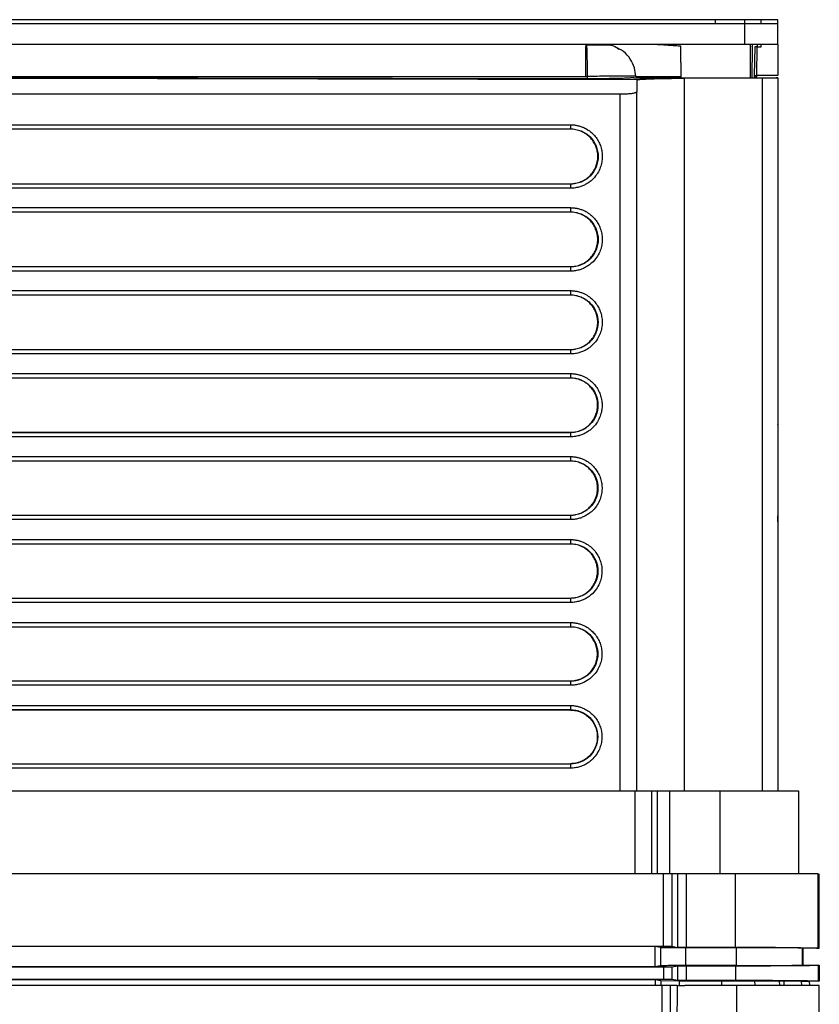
# Model space of a CAD drawing. Header units: millimetres. Extents: x 190.2 to 209.7, y 188.8 to 211.3.
# Tile 6 of 6: x 200.1 to 209.7, y 199.4 to 211.3. Entities that reach past the tile are written whole.
import ezdxf

# ---------------------------------------------------------------- set-up
doc = ezdxf.new("R2010")
doc.units = ezdxf.units.MM

msp = doc.modelspace()

# ---------------------------------------------------------------- linework, layer by layer
at = {"color": 7, "linetype": 'Continuous', "lineweight": 25}
for p, q in [((208.5, 211.31), (191.5, 211.31)), ((208.85, 211.26), (208.85, 211.31)), ((209.05, 211.31), (208.85, 211.31)), ((209.25, 211.26), (209.25, 211.31)), ((208.85, 211.26), (191.15, 211.26)), ((208.85, 211.01), (208.85, 211.26)), ((209.25, 211.01), (209.25, 211.26)), ((208.85, 211.01), (191.15, 211.01)), ((207.23, 210.998), (207.15, 211.01)), ((208.916, 211.01), (208.916, 210.61)), ((208.971, 210.981), (208.965, 210.639)), ((208.995, 210.639), (209.001, 210.981)), ((209.001, 210.981), (209.049, 210.981)), ((209.049, 210.981), (209.05, 211.01)), ((209.25, 211.01), (209.25, 210.639)), ((193.05, 210.624), (206.936, 210.624)), ((198.004, 210.61), (207.563, 210.588)), ((206.951, 210.597), (199.912, 210.61)), ((206.936, 210.624), (206.95, 210.624)), ((206.95, 210.624), (206.951, 210.597)), ((207.515, 210.61), (209.25, 210.61)), ((207.55, 210.624), (207.538, 210.627)), ((207.55, 210.61), (207.55, 210.624)), ((207.55, 210.624), (208.085, 210.624)), ((207.55, 210.569), (207.55, 210.441)), ((208.085, 210.61), (208.085, 210.624)), ((208.119, 210.603), (208.119, 202.01)), ((209.06, 210.603), (208.119, 210.603)), ((208.978, 210.61), (208.983, 210.617)), ((209.25, 210.639), (208.995, 210.639)), ((209.06, 210.603), (209.06, 202.01)), ((209.25, 210.61), (209.25, 210.61)), ((209.25, 210.61), (209.25, 202.01)), ((207.55, 202.01), (207.55, 210.441)), ((207.35, 210.41), (192.65, 210.41)), ((207.35, 202.01), (207.35, 210.41)), ((193.25, 210.044), (206.75, 210.044)), ((193.25, 209.994), (206.75, 209.994)), ((206.75, 209.99), (193.25, 209.99)), ((206.75, 209.99), (206.75, 209.994)), ((193.25, 209.331), (206.75, 209.331)), ((206.75, 209.327), (193.25, 209.327)), ((206.75, 209.277), (193.25, 209.277)), ((206.75, 209.327), (206.75, 209.331)), ((193.25, 209.043), (206.75, 209.043)), ((193.25, 208.993), (206.75, 208.993)), ((206.75, 208.989), (193.25, 208.989)), ((206.75, 208.989), (206.75, 208.993)), ((193.25, 208.332), (206.75, 208.332)), ((206.75, 208.328), (193.25, 208.328)), ((206.75, 208.328), (206.75, 208.332)), ((206.75, 208.278), (193.25, 208.278)), ((193.25, 208.042), (206.75, 208.042)), ((193.25, 207.992), (206.75, 207.992)), ((206.75, 207.988), (193.25, 207.988)), ((206.75, 207.988), (206.75, 207.992)), ((193.25, 207.333), (206.75, 207.333)), ((206.75, 207.328), (193.25, 207.328)), ((206.75, 207.279), (193.25, 207.279)), ((206.75, 207.328), (206.75, 207.333)), ((193.25, 207.041), (206.75, 207.041)), ((193.25, 206.992), (206.75, 206.992)), ((206.75, 206.987), (206.75, 206.992)), ((206.75, 206.987), (193.25, 206.987)), ((209.251, 206.426), (209.25, 206.431)), ((209.251, 206.426), (209.251, 205.328)), ((193.25, 206.334), (206.75, 206.334)), ((206.75, 206.329), (193.25, 206.329)), ((206.75, 206.279), (193.25, 206.279)), ((206.75, 206.329), (206.75, 206.334)), ((193.25, 206.041), (206.75, 206.041)), ((193.25, 205.991), (206.75, 205.991)), ((206.75, 205.986), (193.25, 205.986)), ((206.75, 205.986), (206.75, 205.991)), ((193.25, 205.334), (206.75, 205.334)), ((206.75, 205.33), (193.25, 205.33)), ((206.75, 205.33), (206.75, 205.334)), ((209.251, 205.254), (209.251, 205.328)), ((206.75, 205.28), (193.25, 205.28)), ((209.251, 205.254), (209.25, 205.249)), ((193.25, 205.04), (206.75, 205.04)), ((193.25, 204.99), (206.75, 204.99)), ((206.75, 204.986), (193.25, 204.986)), ((206.75, 204.986), (206.75, 204.99)), ((193.25, 204.335), (206.75, 204.335)), ((206.75, 204.331), (193.25, 204.331)), ((206.75, 204.281), (193.25, 204.281)), ((206.75, 204.331), (206.75, 204.335)), ((193.25, 204.039), (206.75, 204.039)), ((193.25, 203.989), (206.75, 203.989)), ((206.75, 203.985), (193.25, 203.985)), ((206.75, 203.985), (206.75, 203.989)), ((193.25, 203.336), (206.75, 203.336)), ((206.75, 203.331), (193.25, 203.331)), ((206.75, 203.331), (206.75, 203.336)), ((206.75, 203.282), (193.25, 203.282)), ((193.25, 203.038), (206.75, 203.038)), ((193.25, 202.989), (206.75, 202.989)), ((206.75, 202.984), (193.25, 202.984)), ((206.75, 202.984), (206.75, 202.989)), ((193.25, 202.337), (206.75, 202.337)), ((206.75, 202.332), (193.25, 202.332)), ((206.75, 202.282), (193.25, 202.282)), ((206.75, 202.332), (206.75, 202.337)), ((192.474, 202.01), (207.526, 202.01)), ((207.526, 202.01), (207.526, 201.01)), ((207.726, 202.01), (207.726, 201.01)), ((207.726, 202.01), (207.793, 202.01)), ((207.793, 202.01), (207.793, 201.01)), ((207.942, 202.01), (207.942, 201.01)), ((207.942, 202.01), (208.55, 202.01)), ((208.55, 202.01), (208.55, 201.01)), ((209.5, 202.01), (209.5, 201.01)), ((207.871, 201.01), (192.129, 201.01)), ((207.871, 200.135), (207.871, 201.01)), ((207.971, 201.01), (207.971, 200.134)), ((208.045, 201.01), (207.971, 201.01)), ((208.045, 200.121), (208.045, 201.01)), ((208.145, 201.01), (208.145, 200.121)), ((208.738, 201.01), (208.145, 201.01)), ((208.738, 200.121), (208.738, 201.01)), ((209.737, 200.112), (209.737, 201.01)), ((209.75, 200.112), (209.75, 201.01)), ((192.129, 200.135), (207.871, 200.135)), ((207.766, 200.133), (192.234, 200.133)), ((207.835, 200.121), (207.766, 200.133)), ((207.766, 200.133), (207.766, 199.887)), ((207.835, 200.121), (207.835, 199.899)), ((207.971, 200.134), (208.045, 200.121)), ((208.748, 200.119), (208.135, 200.119)), ((208.135, 200.119), (208.135, 199.901)), ((208.145, 200.121), (208.738, 200.121)), ((208.748, 200.119), (208.748, 199.901)), ((209.55, 200.11), (209.548, 200.112)), ((209.548, 199.908), (209.548, 200.112)), ((209.75, 200.112), (209.55, 200.11)), ((209.55, 200.11), (209.55, 199.91)), ((209.737, 200.112), (209.75, 200.11)), ((192.129, 199.886), (207.871, 199.886)), ((207.766, 199.887), (192.234, 199.887)), ((207.835, 199.899), (207.766, 199.887)), ((207.871, 199.886), (207.871, 199.735)), ((207.971, 199.886), (208.045, 199.899)), ((207.971, 199.886), (207.971, 199.734)), ((208.045, 199.721), (208.045, 199.899)), ((208.748, 199.901), (208.135, 199.901)), ((208.145, 199.9), (208.738, 199.9)), ((208.145, 199.9), (208.145, 199.721)), ((208.738, 199.9), (208.738, 199.721)), ((209.55, 199.91), (209.548, 199.908)), ((209.55, 199.91), (209.75, 199.908)), ((209.737, 199.908), (209.75, 199.91)), ((209.737, 199.908), (209.737, 199.712)), ((209.75, 199.908), (209.75, 199.712)), ((207.871, 199.735), (192.129, 199.735)), ((207.856, 199.66), (192.144, 199.66)), ((198.909, 199.734), (207.769, 199.734)), ((207.769, 199.734), (207.771, 199.66)), ((207.769, 199.733), (207.838, 199.721)), ((207.838, 199.721), (208.06, 199.719)), ((207.838, 199.721), (207.84, 199.66)), ((207.852, 191.287), (207.856, 199.66)), ((207.952, 191.287), (207.956, 199.66)), ((208.029, 199.66), (207.956, 199.66)), ((208.045, 199.721), (207.971, 199.734)), ((208.034, 199.66), (208.029, 199.66)), ((208.034, 199.66), (208.031, 191.208)), ((208.034, 199.66), (208.129, 199.66)), ((208.06, 199.719), (208.569, 199.719)), ((208.06, 199.719), (208.061, 199.66)), ((208.75, 199.66), (208.129, 199.66)), ((208.738, 199.721), (208.145, 199.721)), ((208.569, 199.719), (208.97, 199.719)), ((208.569, 199.719), (208.569, 199.66)), ((208.75, 199.66), (208.75, 190.61)), ((208.97, 199.719), (209.266, 199.718)), ((208.97, 199.719), (208.971, 199.66)), ((209.266, 199.718), (209.322, 199.718)), ((209.266, 199.718), (209.268, 199.66)), ((209.322, 199.718), (209.322, 199.66)), ((209.322, 199.717), (209.533, 199.715)), ((209.533, 199.715), (209.628, 199.713)), ((209.533, 199.715), (209.534, 199.66)), ((209.628, 199.713), (209.63, 199.66)), ((209.75, 199.712), (209.629, 199.711)), ((209.75, 199.71), (209.737, 199.712)), ((209.75, 190.31), (209.75, 199.66))]:
    msp.add_line(p, q, dxfattribs=at)
at = {"color": 8, "linetype": 'Continuous', "lineweight": 25}
for p, q in [((209.05, 211.26), (209.05, 211.31)), ((208.941, 210.981), (208.935, 210.61))]:
    msp.add_line(p, q, dxfattribs=at)
at = {"color": 7, "linetype": 'Continuous', "lineweight": 25}
for points, knots in [([(208.5, 211.26), (208.5, 211.274), (208.5, 211.303), (208.5, 211.308), (208.5, 211.31)], [0, 0, 0, 0, 0.472188, 1, 1, 1, 1]), ([(208.85, 211.31), (208.85, 211.31), (208.845, 211.31), (208.828, 211.31), (208.815, 211.31), (208.783, 211.31), (208.763, 211.31), (208.721, 211.31), (208.698, 211.31), (208.652, 211.31), (208.629, 211.31), (208.587, 211.31), (208.567, 211.31), (208.535, 211.31), (208.522, 211.31), (208.505, 211.31), (208.5, 211.31), (208.5, 211.31)], [0, 0, 0, 0, 0.125, 0.125, 0.25, 0.25, 0.375, 0.375, 0.5, 0.5, 0.625, 0.625, 0.75, 0.75, 0.875, 0.875, 1, 1, 1, 1]), ([(209.25, 211.31), (209.25, 211.31), (209.245, 211.31), (209.225, 211.31), (209.21, 211.31), (209.173, 211.31), (209.151, 211.31), (209.102, 211.31), (209.076, 211.31), (209.05, 211.31)], [0, 0, 0, 0, 0.25, 0.25, 0.5, 0.5, 0.75, 0.75, 1, 1, 1, 1]), ([(209.25, 211.26), (209.25, 211.26), (209.24, 211.26), (209.2, 211.26), (209.17, 211.26), (209.096, 211.26), (209.051, 211.26), (208.955, 211.26), (208.902, 211.26), (208.85, 211.26)], [0, 0, 0, 0, 0.25, 0.25, 0.5, 0.5, 0.75, 0.75, 1, 1, 1, 1]), ([(206.936, 210.624), (206.936, 210.631), (206.936, 210.645), (206.936, 210.665), (206.936, 210.685), (206.936, 210.705), (206.936, 210.725), (206.936, 210.745), (206.936, 210.764), (206.936, 210.782), (206.936, 210.801), (206.936, 210.818), (206.936, 210.836), (206.936, 210.852), (206.936, 210.868), (206.936, 210.883), (206.936, 210.899), (206.936, 210.921), (206.936, 210.944), (206.936, 210.965), (206.936, 210.981), (206.937, 210.994), (206.938, 211.002), (206.939, 211.008), (206.94, 211.01), (206.94, 211.01), (206.94, 211.01)], [0, 0, 0, 0, 0.033398, 0.066788, 0.100169, 0.133541, 0.166904, 0.200258, 0.233603, 0.26694, 0.300267, 0.333586, 0.366896, 0.400197, 0.433489, 0.466773, 0.500047, 0.540021, 0.62501, 0.687468, 0.74999, 0.800911, 0.875285, 0.924082, 0.965654, 1, 1, 1, 1]), ([(207.202, 211.004), (207.19, 211.004), (207.164, 211.004), (207.1, 211.004), (207.023, 211.004), (206.967, 211.004), (206.939, 211.004)], [0, 0, 0, 0, 0.250602, 0.501065, 0.751, 1, 1, 1, 1]), ([(206.94, 211.01), (206.941, 211.01), (206.941, 211.01), (206.941, 211.009), (206.942, 211.008), (206.942, 211.005), (206.942, 211.001), (206.943, 210.996), (206.943, 210.989), (206.944, 210.98), (206.945, 210.969), (206.945, 210.956), (206.946, 210.94), (206.946, 210.92), (206.947, 210.898), (206.948, 210.872), (206.948, 210.844), (206.949, 210.812), (206.949, 210.778), (206.949, 210.741), (206.95, 210.703), (206.95, 210.664), (206.95, 210.637), (206.95, 210.624)], [0, 0, 0, 0, 0.022549, 0.047527, 0.075015, 0.105091, 0.137832, 0.173307, 0.211572, 0.25267, 0.296618, 0.343409, 0.392999, 0.445302, 0.500187, 0.557472, 0.616922, 0.678248, 0.741114, 0.80514, 0.869917, 0.935014, 1, 1, 1, 1]), ([(207.331, 210.95), (207.319, 210.962), (207.296, 210.986), (207.245, 210.998), (207.221, 211.004)], [0, 0, 0, 0, 0.52599, 1, 1, 1, 1]), ([(207.538, 210.621), (207.534, 210.658), (207.526, 210.734), (207.473, 210.84), (207.393, 210.931), (207.322, 210.966), (207.286, 210.984)], [0, 0, 0, 0, 0.234022, 0.485521, 0.74474, 1, 1, 1, 1]), ([(208.079, 210.99), (208.058, 210.992), (208.018, 210.994), (207.957, 210.998), (207.896, 211.003), (207.835, 211.007), (207.774, 211.01), (207.734, 211.01), (207.713, 211.01)], [0, 0, 0, 0, 0.166142, 0.332566, 0.500146, 0.668769, 0.835356, 1, 1, 1, 1]), ([(208.085, 210.624), (208.085, 210.631), (208.085, 210.644), (208.084, 210.664), (208.084, 210.684), (208.084, 210.704), (208.083, 210.725), (208.083, 210.756), (208.082, 210.8), (208.081, 210.849), (208.08, 210.896), (208.08, 210.933), (208.079, 210.961), (208.079, 210.979), (208.079, 210.987), (208.079, 210.99)], [0, 0, 0, 0, 0.040494, 0.081563, 0.123172, 0.165279, 0.207842, 0.250814, 0.368717, 0.500419, 0.605109, 0.750085, 0.851191, 0.934389, 1, 1, 1, 1]), ([(209.25, 211.01), (209.25, 211.01), (209.25, 211.01), (209.248, 211.01), (209.246, 211.01), (209.243, 211.01), (209.239, 211.01), (209.234, 211.01), (209.229, 211.01), (209.22, 211.01), (209.206, 211.01), (209.185, 211.01), (209.161, 211.01), (209.133, 211.01), (209.103, 211.01), (209.07, 211.01), (209.034, 211.01), (208.998, 211.01), (208.962, 211.01), (208.925, 211.01), (208.888, 211.01), (208.863, 211.01), (208.85, 211.01)], [0, 0, 0, 0, 0.030232, 0.060266, 0.090167, 0.120003, 0.149841, 0.17975, 0.209797, 0.240047, 0.304317, 0.368671, 0.434309, 0.500032, 0.56567, 0.631393, 0.695664, 0.760018, 0.820268, 0.879988, 0.939719, 1, 1, 1, 1]), ([(209.001, 210.981), (208.993, 210.981), (208.985, 210.981), (208.974, 210.981), (208.971, 210.981), (208.971, 210.981)], [0, 0, 0, 0, 0.5, 0.5, 1, 1, 1, 1]), ([(207.515, 210.61), (207.512, 210.61), (207.506, 210.609), (207.496, 210.609), (207.485, 210.608), (207.473, 210.607), (207.46, 210.606), (207.446, 210.605), (207.418, 210.604), (207.371, 210.602), (207.298, 210.6), (207.217, 210.599), (207.144, 210.598), (207.085, 210.598), (207.04, 210.597), (206.996, 210.597), (206.966, 210.597), (206.951, 210.597)], [0, 0, 0, 0, 0.0350566, 0.0699511, 0.1047473, 0.1395097, 0.1743031, 0.2091921, 0.2442405, 0.3721645, 0.5001274, 0.6280013, 0.7559515, 0.8171104, 0.8779402, 0.9387879, 1, 1, 1, 1]), ([(207.563, 210.588), (207.561, 210.586), (207.558, 210.584), (207.554, 210.58), (207.552, 210.576), (207.55, 210.572), (207.55, 210.57), (207.55, 210.569)], [0, 0, 0, 0, 0.200293, 0.400108, 0.599776, 0.799629, 1, 1, 1, 1]), ([(207.563, 210.588), (207.564, 210.588), (207.568, 210.588), (207.574, 210.589), (207.581, 210.59), (207.589, 210.591), (207.598, 210.591), (207.608, 210.592), (207.619, 210.593), (207.643, 210.594), (207.686, 210.596), (207.758, 210.599), (207.84, 210.601), (207.915, 210.602), (207.977, 210.603), (208.024, 210.603), (208.071, 210.603), (208.103, 210.603), (208.119, 210.603)], [0, 0, 0, 0, 0.030577, 0.06101, 0.091347, 0.121636, 0.151927, 0.182268, 0.212709, 0.243296, 0.371675, 0.500107, 0.62846, 0.756869, 0.817836, 0.87842, 0.939011, 1, 1, 1, 1]), ([(208.965, 210.639), (208.965, 210.639), (208.968, 210.639), (208.98, 210.639), (208.987, 210.639), (208.995, 210.639)], [0, 0, 0, 0, 0.5, 0.5, 1, 1, 1, 1]), ([(208.965, 210.639), (208.965, 210.634), (208.965, 210.625), (208.965, 210.616), (208.965, 210.612), (208.965, 210.611)], [0, 0, 0, 0, 0.452208, 0.894891, 1, 1, 1, 1]), ([(208.967, 210.639), (208.967, 210.636), (208.967, 210.63), (208.967, 210.621), (208.967, 210.614), (208.967, 210.611), (208.967, 210.61)], [0, 0, 0, 0, 0.300297, 0.601136, 0.902482, 1, 1, 1, 1]), ([(208.973, 210.625), (208.972, 210.622), (208.97, 210.617), (208.968, 210.612), (208.968, 210.61)], [0, 0, 0, 0, 0.648731, 1, 1, 1, 1]), ([(208.983, 210.61), (208.983, 210.61), (208.985, 210.611), (208.989, 210.612), (208.992, 210.612), (208.994, 210.612)], [0, 0, 0, 0, 0.0505389, 0.5391213, 1, 1, 1, 1]), ([(208.994, 210.61), (208.994, 210.61), (208.994, 210.613), (208.995, 210.624), (208.995, 210.631), (208.995, 210.639)], [0, 0, 0, 0, 0.5, 0.5, 1, 1, 1, 1]), ([(209.25, 210.61), (209.25, 210.61), (209.25, 210.609), (209.248, 210.609), (209.246, 210.608), (209.242, 210.608), (209.239, 210.607), (209.234, 210.607), (209.229, 210.607), (209.224, 210.606), (209.218, 210.606), (209.213, 210.606), (209.207, 210.606), (209.201, 210.605), (209.191, 210.605), (209.176, 210.604), (209.155, 210.604), (209.132, 210.604), (209.109, 210.603), (209.085, 210.603), (209.069, 210.603), (209.06, 210.603)], [0, 0, 0, 0, 0.048324, 0.095007, 0.140049, 0.183451, 0.225212, 0.265332, 0.303811, 0.340649, 0.375846, 0.409402, 0.441317, 0.471591, 0.500224, 0.587064, 0.672485, 0.756488, 0.839074, 0.920244, 1, 1, 1, 1]), ([(207.55, 210.441), (207.55, 210.44), (207.55, 210.439), (207.548, 210.437), (207.546, 210.435), (207.544, 210.433), (207.542, 210.432), (207.539, 210.431), (207.532, 210.428), (207.518, 210.424), (207.495, 210.419), (207.471, 210.416), (207.449, 210.414), (207.425, 210.412), (207.4, 210.411), (207.375, 210.41), (207.358, 210.41), (207.35, 210.41)], [0, 0, 0, 0, 0.044266, 0.085273, 0.123022, 0.157512, 0.188743, 0.216714, 0.241426, 0.37849, 0.501805, 0.588875, 0.674296, 0.758092, 0.840289, 0.920916, 1, 1, 1, 1]), ([(206.75, 210.044), (206.756, 210.044), (206.769, 210.043), (206.788, 210.042), (206.806, 210.04), (206.825, 210.036), (206.851, 210.03), (206.883, 210.02), (206.929, 210.001), (206.979, 209.97), (207.028, 209.927), (207.069, 209.876), (207.099, 209.821), (207.121, 209.762), (207.133, 209.7), (207.134, 209.638), (207.125, 209.574), (207.103, 209.507), (207.066, 209.438), (207.018, 209.384), (206.97, 209.345), (206.929, 209.321), (206.885, 209.301), (206.845, 209.289), (206.809, 209.281), (206.78, 209.278), (206.76, 209.277), (206.75, 209.277)], [0, 0, 0, 0, 0.01564, 0.031268, 0.046924, 0.062649, 0.078479, 0.112805, 0.146902, 0.202968, 0.258431, 0.310208, 0.362537, 0.414892, 0.466946, 0.518652, 0.57076, 0.627783, 0.692209, 0.765894, 0.805718, 0.845706, 0.885478, 0.925511, 0.950469, 0.975246, 1, 1, 1, 1]), ([(206.75, 210.044), (206.75, 210.038), (206.75, 210.032), (206.75, 210.02), (206.75, 210.015), (206.75, 210.005), (206.75, 210.001), (206.75, 209.996), (206.75, 209.994), (206.75, 209.994)], [0, 0, 0, 0, 0.25, 0.25, 0.5, 0.5, 0.75, 0.75, 1, 1, 1, 1]), ([(206.75, 209.994), (206.793, 209.994), (206.837, 209.985), (206.918, 209.951), (206.955, 209.927), (207.047, 209.835), (207.083, 209.747), (207.084, 209.574), (207.047, 209.486), (206.955, 209.394), (206.918, 209.369), (206.837, 209.336), (206.793, 209.327), (206.75, 209.327)], [0, 0, 0, 0, 0.125, 0.125, 0.25, 0.25, 0.5, 0.5, 0.75, 0.75, 0.875, 0.875, 1, 1, 1, 1]), ([(206.75, 209.331), (206.755, 209.331), (206.766, 209.331), (206.782, 209.333), (206.798, 209.335), (206.819, 209.339), (206.846, 209.345), (206.886, 209.36), (206.934, 209.385), (206.984, 209.426), (207.025, 209.476), (207.055, 209.534), (207.075, 209.596), (207.081, 209.66), (207.075, 209.725), (207.056, 209.787), (207.025, 209.844), (206.985, 209.894), (206.943, 209.929), (206.906, 209.951), (206.876, 209.964), (206.846, 209.975), (206.814, 209.983), (206.782, 209.989), (206.761, 209.989), (206.75, 209.99)], [0, 0, 0, 0, 0.0154821, 0.0310438, 0.0467247, 0.0625635, 0.0937838, 0.1250423, 0.1880205, 0.2499502, 0.3120898, 0.3748784, 0.4376223, 0.4997901, 0.5617, 0.6247294, 0.6871275, 0.749601, 0.8120534, 0.843292, 0.8745648, 0.9058929, 0.9372123, 0.9687372, 1, 1, 1, 1]), ([(206.75, 209.327), (206.75, 209.326), (206.75, 209.325), (206.75, 209.32), (206.75, 209.316), (206.75, 209.306), (206.75, 209.3), (206.75, 209.289), (206.75, 209.283), (206.75, 209.277)], [0, 0, 0, 0, 0.25, 0.25, 0.5, 0.5, 0.75, 0.75, 1, 1, 1, 1]), ([(206.75, 209.043), (206.756, 209.043), (206.769, 209.043), (206.787, 209.041), (206.806, 209.039), (206.825, 209.036), (206.85, 209.03), (206.883, 209.02), (206.929, 209), (206.979, 208.97), (207.028, 208.926), (207.068, 208.876), (207.099, 208.821), (207.12, 208.762), (207.132, 208.7), (207.134, 208.637), (207.124, 208.573), (207.103, 208.507), (207.065, 208.438), (207.017, 208.384), (206.969, 208.346), (206.928, 208.321), (206.884, 208.301), (206.844, 208.289), (206.809, 208.282), (206.78, 208.278), (206.76, 208.278), (206.75, 208.278)], [0, 0, 0, 0, 0.015637, 0.031263, 0.046917, 0.062638, 0.078466, 0.112795, 0.146896, 0.202989, 0.258479, 0.310302, 0.362677, 0.415077, 0.467174, 0.518936, 0.571104, 0.628218, 0.692769, 0.766633, 0.806464, 0.846454, 0.886089, 0.925975, 0.950776, 0.9754, 1, 1, 1, 1]), ([(206.75, 209.043), (206.75, 209.037), (206.75, 209.031), (206.75, 209.02), (206.75, 209.014), (206.75, 209.004), (206.75, 209), (206.75, 208.995), (206.75, 208.994), (206.75, 208.993)], [0, 0, 0, 0, 0.25, 0.25, 0.5, 0.5, 0.75, 0.75, 1, 1, 1, 1]), ([(206.75, 208.993), (206.793, 208.993), (206.837, 208.984), (206.918, 208.951), (206.955, 208.926), (207.047, 208.834), (207.083, 208.747), (207.083, 208.574), (207.047, 208.487), (206.955, 208.394), (206.918, 208.37), (206.837, 208.337), (206.793, 208.328), (206.75, 208.328)], [0, 0, 0, 0, 0.125, 0.125, 0.25, 0.25, 0.5, 0.5, 0.75, 0.75, 0.875, 0.875, 1, 1, 1, 1]), ([(206.75, 208.332), (206.755, 208.332), (206.766, 208.332), (206.782, 208.334), (206.798, 208.336), (206.819, 208.339), (206.845, 208.346), (206.886, 208.361), (206.934, 208.386), (206.984, 208.427), (207.025, 208.477), (207.055, 208.534), (207.074, 208.596), (207.08, 208.66), (207.074, 208.724), (207.055, 208.786), (207.025, 208.844), (206.984, 208.894), (206.942, 208.928), (206.905, 208.95), (206.876, 208.964), (206.846, 208.975), (206.814, 208.983), (206.782, 208.988), (206.761, 208.988), (206.75, 208.989)], [0, 0, 0, 0, 0.0154821, 0.0310438, 0.0467247, 0.0625634, 0.0937837, 0.1250422, 0.1880205, 0.24995, 0.3120895, 0.3748782, 0.4376221, 0.49979, 0.5617, 0.6247294, 0.6871274, 0.749601, 0.8120534, 0.843292, 0.8745649, 0.9058928, 0.9372124, 0.9687372, 1, 1, 1, 1]), ([(206.75, 208.328), (206.75, 208.327), (206.75, 208.326), (206.75, 208.32), (206.75, 208.316), (206.75, 208.307), (206.75, 208.301), (206.75, 208.289), (206.75, 208.283), (206.75, 208.278)], [0, 0, 0, 0, 0.25, 0.25, 0.5, 0.5, 0.75, 0.75, 1, 1, 1, 1]), ([(206.75, 208.042), (206.756, 208.042), (206.769, 208.042), (206.787, 208.04), (206.806, 208.038), (206.825, 208.035), (206.85, 208.029), (206.882, 208.019), (206.928, 207.999), (206.978, 207.969), (207.027, 207.925), (207.067, 207.875), (207.098, 207.82), (207.12, 207.761), (207.131, 207.7), (207.133, 207.637), (207.123, 207.573), (207.102, 207.507), (207.064, 207.438), (207.016, 207.384), (206.968, 207.346), (206.927, 207.321), (206.883, 207.302), (206.843, 207.29), (206.808, 207.283), (206.779, 207.279), (206.76, 207.279), (206.75, 207.279)], [0, 0, 0, 0, 0.015635, 0.031258, 0.046908, 0.062627, 0.078451, 0.112782, 0.146886, 0.203005, 0.258521, 0.310391, 0.362812, 0.415257, 0.467399, 0.519218, 0.571447, 0.628655, 0.693337, 0.767385, 0.807225, 0.847216, 0.88671, 0.926446, 0.951088, 0.975556, 1, 1, 1, 1]), ([(206.75, 208.042), (206.75, 208.037), (206.75, 208.03), (206.75, 208.019), (206.75, 208.013), (206.75, 208.004), (206.75, 208), (206.75, 207.994), (206.75, 207.993), (206.75, 207.992)], [0, 0, 0, 0, 0.25, 0.25, 0.5, 0.5, 0.75, 0.75, 1, 1, 1, 1]), ([(206.75, 207.992), (206.793, 207.992), (206.837, 207.983), (206.917, 207.95), (206.954, 207.926), (207.046, 207.834), (207.082, 207.747), (207.082, 207.574), (207.046, 207.487), (206.954, 207.395), (206.917, 207.371), (206.837, 207.337), (206.793, 207.328), (206.75, 207.328)], [0, 0, 0, 0, 0.125, 0.125, 0.25, 0.25, 0.5, 0.5, 0.75, 0.75, 0.875, 0.875, 1, 1, 1, 1]), ([(206.75, 207.333), (206.755, 207.333), (206.766, 207.333), (206.782, 207.334), (206.798, 207.336), (206.819, 207.34), (206.845, 207.347), (206.886, 207.361), (206.933, 207.386), (206.983, 207.427), (207.024, 207.477), (207.054, 207.534), (207.073, 207.596), (207.08, 207.66), (207.073, 207.724), (207.054, 207.786), (207.024, 207.843), (206.983, 207.893), (206.942, 207.927), (206.905, 207.949), (206.876, 207.963), (206.845, 207.974), (206.814, 207.982), (206.782, 207.987), (206.761, 207.988), (206.75, 207.988)], [0, 0, 0, 0, 0.015482, 0.031044, 0.046725, 0.062563, 0.093784, 0.125042, 0.188021, 0.24995, 0.312089, 0.374878, 0.437622, 0.49979, 0.5617, 0.624729, 0.687127, 0.749601, 0.812053, 0.843292, 0.874565, 0.905893, 0.937212, 0.968737, 1, 1, 1, 1]), ([(206.75, 207.328), (206.75, 207.328), (206.75, 207.326), (206.75, 207.321), (206.75, 207.317), (206.75, 207.308), (206.75, 207.302), (206.75, 207.29), (206.75, 207.284), (206.75, 207.279)], [0, 0, 0, 0, 0.25, 0.25, 0.5, 0.5, 0.75, 0.75, 1, 1, 1, 1]), ([(206.75, 207.041), (206.756, 207.041), (206.769, 207.041), (206.787, 207.04), (206.806, 207.037), (206.824, 207.034), (206.85, 207.028), (206.882, 207.018), (206.928, 206.999), (206.978, 206.968), (207.027, 206.925), (207.067, 206.875), (207.097, 206.82), (207.119, 206.761), (207.131, 206.699), (207.132, 206.637), (207.123, 206.573), (207.101, 206.507), (207.063, 206.438), (207.015, 206.384), (206.966, 206.346), (206.926, 206.321), (206.882, 206.302), (206.843, 206.29), (206.808, 206.284), (206.779, 206.28), (206.76, 206.28), (206.75, 206.279)], [0, 0, 0, 0, 0.015632, 0.031252, 0.046899, 0.062614, 0.078435, 0.112767, 0.146872, 0.203014, 0.258555, 0.310474, 0.362941, 0.415433, 0.467622, 0.519497, 0.571788, 0.629093, 0.693913, 0.768153, 0.808001, 0.847992, 0.887342, 0.926925, 0.951405, 0.975714, 1, 1, 1, 1]), ([(206.75, 207.041), (206.75, 207.036), (206.75, 207.03), (206.75, 207.018), (206.75, 207.012), (206.75, 207.003), (206.75, 206.999), (206.75, 206.994), (206.75, 206.992), (206.75, 206.992)], [0, 0, 0, 0, 0.25, 0.25, 0.5, 0.5, 0.75, 0.75, 1, 1, 1, 1]), ([(206.75, 206.992), (206.793, 206.992), (206.837, 206.983), (206.917, 206.949), (206.954, 206.925), (207.045, 206.834), (207.081, 206.747), (207.081, 206.574), (207.045, 206.487), (206.954, 206.396), (206.917, 206.371), (206.837, 206.338), (206.793, 206.329), (206.75, 206.329)], [0, 0, 0, 0, 0.125, 0.125, 0.25, 0.25, 0.5, 0.5, 0.75, 0.75, 0.875, 0.875, 1, 1, 1, 1]), ([(206.75, 206.334), (206.755, 206.334), (206.766, 206.334), (206.782, 206.335), (206.798, 206.337), (206.819, 206.341), (206.845, 206.347), (206.885, 206.362), (206.933, 206.387), (206.983, 206.428), (207.023, 206.477), (207.053, 206.535), (207.072, 206.596), (207.079, 206.66), (207.073, 206.724), (207.054, 206.786), (207.023, 206.843), (206.983, 206.893), (206.941, 206.927), (206.904, 206.949), (206.875, 206.962), (206.845, 206.973), (206.814, 206.981), (206.782, 206.986), (206.761, 206.987), (206.75, 206.987)], [0, 0, 0, 0, 0.015482, 0.031044, 0.046725, 0.062563, 0.093784, 0.125042, 0.188021, 0.24995, 0.312089, 0.374878, 0.437622, 0.49979, 0.5617, 0.624729, 0.687127, 0.749601, 0.812053, 0.843292, 0.874565, 0.905893, 0.937213, 0.968737, 1, 1, 1, 1]), ([(206.75, 206.329), (206.75, 206.329), (206.75, 206.327), (206.75, 206.322), (206.75, 206.318), (206.75, 206.308), (206.75, 206.303), (206.75, 206.291), (206.75, 206.285), (206.75, 206.279)], [0, 0, 0, 0, 0.25, 0.25, 0.5, 0.5, 0.75, 0.75, 1, 1, 1, 1]), ([(206.75, 206.041), (206.756, 206.041), (206.769, 206.04), (206.787, 206.039), (206.806, 206.037), (206.824, 206.033), (206.85, 206.027), (206.882, 206.017), (206.927, 205.998), (206.977, 205.968), (207.026, 205.924), (207.066, 205.874), (207.097, 205.82), (207.118, 205.761), (207.13, 205.699), (207.131, 205.637), (207.122, 205.573), (207.1, 205.506), (207.062, 205.437), (207.014, 205.384), (206.965, 205.346), (206.924, 205.322), (206.881, 205.303), (206.842, 205.291), (206.807, 205.284), (206.779, 205.281), (206.76, 205.28), (206.75, 205.28)], [0, 0, 0, 0, 0.015628, 0.031245, 0.046889, 0.0626, 0.078417, 0.112749, 0.146854, 0.203017, 0.258582, 0.31055, 0.363065, 0.415606, 0.467841, 0.519775, 0.572128, 0.629532, 0.694498, 0.768939, 0.808793, 0.848785, 0.887987, 0.927413, 0.951728, 0.975875, 1, 1, 1, 1]), ([(206.75, 206.041), (206.75, 206.035), (206.75, 206.029), (206.75, 206.017), (206.75, 206.012), (206.75, 206.002), (206.75, 205.998), (206.75, 205.993), (206.75, 205.991), (206.75, 205.991)], [0, 0, 0, 0, 0.25, 0.25, 0.5, 0.5, 0.75, 0.75, 1, 1, 1, 1]), ([(206.75, 205.991), (206.793, 205.991), (206.836, 205.982), (206.916, 205.949), (206.953, 205.924), (207.045, 205.833), (207.08, 205.747), (207.08, 205.574), (207.045, 205.488), (206.953, 205.396), (206.916, 205.372), (206.836, 205.339), (206.793, 205.33), (206.75, 205.33)], [0, 0, 0, 0, 0.125, 0.125, 0.25, 0.25, 0.5, 0.5, 0.75, 0.75, 0.875, 0.875, 1, 1, 1, 1]), ([(206.75, 205.334), (206.755, 205.334), (206.766, 205.335), (206.782, 205.336), (206.798, 205.338), (206.819, 205.342), (206.845, 205.348), (206.885, 205.363), (206.932, 205.388), (206.982, 205.428), (207.023, 205.478), (207.053, 205.535), (207.072, 205.596), (207.078, 205.66), (207.072, 205.724), (207.053, 205.785), (207.023, 205.842), (206.982, 205.892), (206.941, 205.926), (206.904, 205.948), (206.875, 205.962), (206.845, 205.973), (206.814, 205.98), (206.782, 205.985), (206.761, 205.986), (206.75, 205.986)], [0, 0, 0, 0, 0.015482, 0.031044, 0.046725, 0.062563, 0.093784, 0.125042, 0.188021, 0.249949, 0.312089, 0.374878, 0.437622, 0.49979, 0.5617, 0.624729, 0.687127, 0.749601, 0.812053, 0.843292, 0.874565, 0.905893, 0.937213, 0.968737, 1, 1, 1, 1]), ([(206.75, 205.33), (206.75, 205.329), (206.75, 205.328), (206.75, 205.323), (206.75, 205.319), (206.75, 205.309), (206.75, 205.303), (206.75, 205.292), (206.75, 205.286), (206.75, 205.28)], [0, 0, 0, 0, 0.25, 0.25, 0.5, 0.5, 0.75, 0.75, 1, 1, 1, 1]), ([(206.75, 205.04), (206.756, 205.04), (206.769, 205.04), (206.787, 205.038), (206.806, 205.036), (206.824, 205.033), (206.85, 205.027), (206.882, 205.017), (206.927, 204.997), (206.977, 204.967), (207.026, 204.924), (207.066, 204.874), (207.096, 204.819), (207.118, 204.76), (207.129, 204.699), (207.13, 204.636), (207.121, 204.572), (207.099, 204.506), (207.061, 204.437), (207.013, 204.384), (206.964, 204.346), (206.923, 204.322), (206.88, 204.303), (206.841, 204.292), (206.807, 204.285), (206.779, 204.282), (206.76, 204.281), (206.75, 204.281)], [0, 0, 0, 0, 0.015625, 0.031238, 0.046878, 0.062585, 0.078397, 0.112728, 0.146831, 0.203014, 0.258599, 0.310619, 0.363183, 0.415774, 0.468058, 0.52005, 0.572466, 0.629974, 0.695093, 0.769743, 0.809604, 0.849596, 0.888646, 0.92791, 0.952057, 0.97604, 1, 1, 1, 1]), ([(206.75, 205.04), (206.75, 205.034), (206.75, 205.028), (206.75, 205.017), (206.75, 205.011), (206.75, 205.001), (206.75, 204.997), (206.75, 204.992), (206.75, 204.991), (206.75, 204.99)], [0, 0, 0, 0, 0.25, 0.25, 0.5, 0.5, 0.75, 0.75, 1, 1, 1, 1]), ([(206.75, 204.99), (206.793, 204.99), (206.836, 204.981), (206.916, 204.948), (206.953, 204.924), (207.044, 204.833), (207.08, 204.746), (207.08, 204.575), (207.044, 204.488), (206.953, 204.397), (206.916, 204.373), (206.836, 204.34), (206.793, 204.331), (206.75, 204.331)], [0, 0, 0, 0, 0.125, 0.125, 0.25, 0.25, 0.5, 0.5, 0.75, 0.75, 0.875, 0.875, 1, 1, 1, 1]), ([(206.75, 204.335), (206.755, 204.335), (206.766, 204.335), (206.782, 204.337), (206.798, 204.339), (206.819, 204.342), (206.844, 204.349), (206.885, 204.363), (206.932, 204.388), (206.981, 204.429), (207.022, 204.478), (207.052, 204.535), (207.071, 204.596), (207.077, 204.66), (207.071, 204.724), (207.052, 204.785), (207.022, 204.842), (206.982, 204.892), (206.94, 204.925), (206.904, 204.947), (206.875, 204.961), (206.845, 204.972), (206.814, 204.98), (206.782, 204.985), (206.761, 204.985), (206.75, 204.986)], [0, 0, 0, 0, 0.015482, 0.0310436, 0.0467245, 0.0625632, 0.0937834, 0.1250418, 0.1880207, 0.2499493, 0.3120886, 0.3748777, 0.4376216, 0.4997897, 0.5617001, 0.6247292, 0.6871271, 0.7496011, 0.8120532, 0.8432918, 0.8745652, 0.9058925, 0.9372127, 0.9687373, 1, 1, 1, 1]), ([(206.75, 204.331), (206.75, 204.33), (206.75, 204.329), (206.75, 204.323), (206.75, 204.319), (206.75, 204.31), (206.75, 204.304), (206.75, 204.293), (206.75, 204.287), (206.75, 204.281)], [0, 0, 0, 0, 0.25, 0.25, 0.5, 0.5, 0.75, 0.75, 1, 1, 1, 1]), ([(206.75, 204.039), (206.756, 204.039), (206.769, 204.039), (206.787, 204.037), (206.806, 204.035), (206.824, 204.032), (206.849, 204.026), (206.881, 204.016), (206.927, 203.997), (206.976, 203.966), (207.025, 203.923), (207.065, 203.873), (207.095, 203.819), (207.117, 203.76), (207.128, 203.698), (207.13, 203.636), (207.12, 203.572), (207.098, 203.506), (207.06, 203.437), (207.012, 203.383), (206.963, 203.346), (206.922, 203.322), (206.879, 203.304), (206.84, 203.292), (206.806, 203.286), (206.778, 203.282), (206.759, 203.282), (206.75, 203.282)], [0, 0, 0, 0, 0.015621, 0.03123, 0.046866, 0.062569, 0.078376, 0.112703, 0.146803, 0.203004, 0.258608, 0.31068, 0.363295, 0.415936, 0.46827, 0.520324, 0.572804, 0.630419, 0.695699, 0.770567, 0.810436, 0.850426, 0.88932, 0.928418, 0.952394, 0.976208, 1, 1, 1, 1]), ([(206.75, 204.039), (206.75, 204.033), (206.75, 204.027), (206.75, 204.016), (206.75, 204.01), (206.75, 204.001), (206.75, 203.997), (206.75, 203.991), (206.75, 203.99), (206.75, 203.989)], [0, 0, 0, 0, 0.25, 0.25, 0.5, 0.5, 0.75, 0.75, 1, 1, 1, 1]), ([(206.75, 203.989), (206.793, 203.989), (206.836, 203.98), (206.916, 203.947), (206.952, 203.923), (207.013, 203.863), (207.037, 203.826), (207.07, 203.746), (207.079, 203.703), (207.079, 203.618), (207.07, 203.575), (207.037, 203.495), (207.013, 203.458), (206.952, 203.397), (206.916, 203.373), (206.836, 203.34), (206.793, 203.331), (206.75, 203.331)], [0, 0, 0, 0, 0.125, 0.125, 0.25, 0.25, 0.375, 0.375, 0.5, 0.5, 0.625, 0.625, 0.75, 0.75, 0.875, 0.875, 1, 1, 1, 1]), ([(206.75, 203.336), (206.755, 203.336), (206.766, 203.336), (206.782, 203.337), (206.797, 203.339), (206.818, 203.343), (206.844, 203.35), (206.884, 203.364), (206.932, 203.389), (206.981, 203.429), (207.021, 203.479), (207.051, 203.535), (207.07, 203.597), (207.077, 203.66), (207.07, 203.724), (207.051, 203.785), (207.022, 203.841), (206.981, 203.891), (206.94, 203.925), (206.903, 203.947), (206.875, 203.96), (206.845, 203.971), (206.814, 203.979), (206.782, 203.984), (206.761, 203.985), (206.75, 203.985)], [0, 0, 0, 0, 0.015482, 0.031044, 0.046724, 0.062563, 0.093783, 0.125042, 0.188021, 0.249949, 0.312088, 0.374878, 0.437622, 0.49979, 0.5617, 0.624729, 0.687127, 0.749601, 0.812053, 0.843292, 0.874565, 0.905892, 0.937213, 0.968737, 1, 1, 1, 1]), ([(206.75, 203.331), (206.75, 203.331), (206.75, 203.329), (206.75, 203.324), (206.75, 203.32), (206.75, 203.311), (206.75, 203.305), (206.75, 203.293), (206.75, 203.287), (206.75, 203.282)], [0, 0, 0, 0, 0.25, 0.25, 0.5, 0.5, 0.75, 0.75, 1, 1, 1, 1]), ([(206.75, 203.038), (206.756, 203.038), (206.769, 203.038), (206.787, 203.037), (206.806, 203.034), (206.824, 203.031), (206.849, 203.025), (206.881, 203.015), (206.926, 202.996), (206.975, 202.966), (207.024, 202.923), (207.064, 202.874), (207.094, 202.82), (207.116, 202.761), (207.128, 202.7), (207.129, 202.638), (207.12, 202.574), (207.098, 202.509), (207.061, 202.44), (207.013, 202.386), (206.965, 202.348), (206.924, 202.324), (206.881, 202.305), (206.842, 202.293), (206.807, 202.287), (206.779, 202.283), (206.76, 202.283), (206.75, 202.282)], [0, 0, 0, 0, 0.0156963, 0.0313822, 0.0470978, 0.0628828, 0.0787765, 0.1127898, 0.1466136, 0.2023892, 0.2575772, 0.3095775, 0.3621197, 0.4147289, 0.4670445, 0.5188361, 0.5710285, 0.6283484, 0.6933939, 0.7679388, 0.8079165, 0.8480325, 0.8874286, 0.9270635, 0.9514943, 0.9757575, 1, 1, 1, 1]), ([(206.75, 203.038), (206.75, 203.033), (206.75, 203.027), (206.75, 203.015), (206.75, 203.009), (206.75, 203), (206.75, 202.996), (206.75, 202.991), (206.75, 202.989), (206.75, 202.989)], [0, 0, 0, 0, 0.25, 0.25, 0.5, 0.5, 0.75, 0.75, 1, 1, 1, 1]), ([(206.75, 202.989), (206.793, 202.989), (206.836, 202.98), (206.915, 202.947), (206.952, 202.923), (207.012, 202.862), (207.036, 202.826), (207.069, 202.746), (207.078, 202.703), (207.078, 202.575), (207.043, 202.489), (206.952, 202.398), (206.915, 202.374), (206.836, 202.341), (206.793, 202.332), (206.75, 202.332)], [0, 0, 0, 0, 0.125, 0.125, 0.25, 0.25, 0.375, 0.375, 0.5, 0.5, 0.75, 0.75, 0.875, 0.875, 1, 1, 1, 1]), ([(206.75, 202.984), (206.755, 202.984), (206.766, 202.984), (206.781, 202.982), (206.797, 202.98), (206.818, 202.977), (206.844, 202.97), (206.884, 202.956), (206.931, 202.931), (206.98, 202.89), (207.02, 202.841), (207.05, 202.785), (207.069, 202.724), (207.075, 202.661), (207.069, 202.597), (207.05, 202.536), (207.021, 202.48), (206.98, 202.43), (206.939, 202.397), (206.903, 202.375), (206.874, 202.362), (206.844, 202.351), (206.813, 202.343), (206.782, 202.338), (206.761, 202.337), (206.75, 202.337)], [0, 0, 0, 0, 0.01549, 0.031058, 0.046743, 0.062584, 0.093801, 0.125081, 0.188034, 0.250005, 0.312125, 0.374919, 0.43764, 0.499816, 0.561689, 0.624744, 0.687152, 0.749594, 0.812064, 0.843272, 0.874545, 0.905887, 0.937193, 0.968718, 1, 1, 1, 1]), ([(206.75, 202.332), (206.75, 202.332), (206.75, 202.33), (206.75, 202.325), (206.75, 202.321), (206.75, 202.311), (206.75, 202.306), (206.75, 202.294), (206.75, 202.288), (206.75, 202.282)], [0, 0, 0, 0, 0.25, 0.25, 0.5, 0.5, 0.75, 0.75, 1, 1, 1, 1]), ([(207.526, 202.01), (207.531, 202.01), (207.539, 202.01), (207.552, 202.01), (207.564, 202.01), (207.576, 202.01), (207.589, 202.01), (207.609, 202.01), (207.635, 202.01), (207.665, 202.01), (207.69, 202.01), (207.707, 202.01), (207.718, 202.01), (207.724, 202.01), (207.725, 202.01), (207.726, 202.01)], [0, 0, 0, 0, 0.041971, 0.083652, 0.12521, 0.166816, 0.208641, 0.250852, 0.37539, 0.500544, 0.625031, 0.750197, 0.83355, 0.916365, 1, 1, 1, 1]), ([(207.793, 202.01), (207.793, 202.01), (207.793, 202.01), (207.795, 202.01), (207.798, 202.01), (207.802, 202.01), (207.808, 202.01), (207.82, 202.01), (207.839, 202.01), (207.861, 202.01), (207.884, 202.01), (207.905, 202.01), (207.923, 202.01), (207.936, 202.01), (207.942, 202.01)], [0, 0, 0, 0, 0.050313, 0.100261, 0.150135, 0.20023, 0.250837, 0.37535, 0.500534, 0.624996, 0.750192, 0.833534, 0.916351, 1, 1, 1, 1]), ([(208.55, 202.01), (208.56, 202.01), (208.581, 202.01), (208.612, 202.01), (208.643, 202.01), (208.674, 202.01), (208.705, 202.01), (208.756, 202.01), (208.827, 202.01), (208.915, 202.01), (208.999, 202.01), (209.106, 202.01), (209.226, 202.01), (209.325, 202.01), (209.388, 202.01), (209.428, 202.01), (209.46, 202.01), (209.479, 202.01), (209.49, 202.01), (209.496, 202.01), (209.499, 202.01), (209.5, 202.01), (209.5, 202.01)], [0, 0, 0, 0, 0.0208729, 0.0417495, 0.0626536, 0.0836086, 0.104638, 0.1257651, 0.1882408, 0.250941, 0.3134274, 0.3757744, 0.5002212, 0.624602, 0.6868457, 0.7492837, 0.8118657, 0.8743084, 0.9059141, 0.9373454, 0.9686809, 1, 1, 1, 1]), ([(207.971, 201.01), (207.97, 201.01), (207.958, 201.01), (207.922, 201.01), (207.897, 201.01), (207.871, 201.01)], [0, 0, 0, 0, 0.5, 0.5, 1, 1, 1, 1]), ([(208.145, 201.01), (208.142, 201.01), (208.136, 201.01), (208.127, 201.01), (208.118, 201.01), (208.106, 201.01), (208.091, 201.01), (208.076, 201.01), (208.063, 201.01), (208.053, 201.01), (208.047, 201.01), (208.046, 201.01), (208.045, 201.01)], [0, 0, 0, 0, 0.0604064, 0.1203491, 0.180336, 0.2408734, 0.3703259, 0.5001229, 0.6295752, 0.7593722, 0.8795985, 1, 1, 1, 1]), ([(209.737, 201.01), (209.73, 201.01), (209.699, 201.01), (209.593, 201.01), (209.518, 201.01), (209.334, 201.01), (209.226, 201.01), (208.991, 201.01), (208.864, 201.01), (208.738, 201.01)], [0, 0, 0, 0, 0.25, 0.25, 0.5, 0.5, 0.75, 0.75, 1, 1, 1, 1]), ([(207.835, 200.121), (207.835, 200.121), (207.836, 200.121), (207.838, 200.121), (207.841, 200.121), (207.845, 200.121), (207.849, 200.121), (207.854, 200.121), (207.86, 200.121), (207.867, 200.12), (207.874, 200.12), (207.881, 200.12), (207.889, 200.12), (207.897, 200.12), (207.906, 200.12), (207.915, 200.12), (207.925, 200.12), (207.934, 200.12), (207.945, 200.12), (207.955, 200.119), (207.965, 200.119), (207.976, 200.119), (207.986, 200.119), (207.997, 200.119), (208.008, 200.119), (208.019, 200.119), (208.03, 200.119), (208.041, 200.119), (208.052, 200.119), (208.062, 200.119), (208.073, 200.119), (208.084, 200.119), (208.094, 200.119), (208.105, 200.119), (208.115, 200.119), (208.125, 200.119), (208.131, 200.119), (208.135, 200.119)], [0, 0, 0, 0, 0.035507, 0.070607, 0.105298, 0.139582, 0.173457, 0.206925, 0.239984, 0.272636, 0.304879, 0.336715, 0.368142, 0.399162, 0.429774, 0.459977, 0.489773, 0.51916, 0.54814, 0.576711, 0.604875, 0.63263, 0.659977, 0.686917, 0.713448, 0.739572, 0.765287, 0.790594, 0.815494, 0.839985, 0.864068, 0.887744, 0.911011, 0.93387, 0.956322, 0.978365, 1, 1, 1, 1]), ([(207.871, 200.135), (207.875, 200.135), (207.881, 200.135), (207.891, 200.135), (207.902, 200.135), (207.912, 200.135), (207.923, 200.134), (207.933, 200.134), (207.943, 200.134), (207.952, 200.134), (207.959, 200.134), (207.965, 200.134), (207.97, 200.134), (207.971, 200.134), (207.971, 200.134)], [0, 0, 0, 0, 0.064261, 0.131991, 0.20319, 0.277858, 0.355993, 0.437596, 0.522666, 0.611202, 0.703205, 0.798672, 0.897604, 1, 1, 1, 1]), ([(208.145, 200.121), (208.142, 200.121), (208.135, 200.121), (208.125, 200.121), (208.114, 200.121), (208.104, 200.121), (208.093, 200.121), (208.083, 200.121), (208.073, 200.121), (208.065, 200.121), (208.057, 200.121), (208.051, 200.121), (208.047, 200.121), (208.046, 200.121), (208.045, 200.121)], [0, 0, 0, 0, 0.0642609, 0.1319911, 0.2031901, 0.2778576, 0.3559931, 0.4375961, 0.5226661, 0.6112025, 0.7032047, 0.7986721, 0.8976041, 1, 1, 1, 1]), ([(208.738, 200.121), (208.749, 200.121), (208.771, 200.121), (208.804, 200.121), (208.837, 200.121), (208.87, 200.121), (208.903, 200.121), (208.936, 200.12), (208.969, 200.12), (209.002, 200.12), (209.035, 200.12), (209.067, 200.12), (209.1, 200.12), (209.132, 200.12), (209.163, 200.12), (209.195, 200.12), (209.226, 200.12), (209.256, 200.119), (209.286, 200.119), (209.315, 200.119), (209.344, 200.119), (209.372, 200.119), (209.4, 200.118), (209.427, 200.118), (209.454, 200.118), (209.481, 200.118), (209.508, 200.117), (209.534, 200.117), (209.561, 200.117), (209.587, 200.117), (209.611, 200.116), (209.635, 200.116), (209.657, 200.115), (209.677, 200.115), (209.695, 200.114), (209.71, 200.114), (209.723, 200.113), (209.732, 200.113), (209.735, 200.113), (209.737, 200.112)], [0, 0, 0, 0, 0.021622, 0.043349, 0.065181, 0.087119, 0.109162, 0.13131, 0.153564, 0.175923, 0.198387, 0.220957, 0.243632, 0.266412, 0.289298, 0.312289, 0.335386, 0.358587, 0.381895, 0.405307, 0.428825, 0.452448, 0.476176, 0.50001, 0.524722, 0.550664, 0.577839, 0.606246, 0.635884, 0.666753, 0.698855, 0.732187, 0.766752, 0.802548, 0.839575, 0.877834, 0.917325, 0.958047, 1, 1, 1, 1]), ([(209.548, 200.112), (209.548, 200.112), (209.548, 200.112), (209.546, 200.112), (209.543, 200.113), (209.54, 200.113), (209.536, 200.113), (209.531, 200.113), (209.525, 200.114), (209.519, 200.114), (209.512, 200.114), (209.504, 200.114), (209.496, 200.114), (209.488, 200.115), (209.479, 200.115), (209.47, 200.115), (209.46, 200.115), (209.45, 200.115), (209.44, 200.115), (209.43, 200.116), (209.419, 200.116), (209.409, 200.116), (209.398, 200.116), (209.387, 200.116), (209.376, 200.116), (209.365, 200.116), (209.355, 200.116), (209.344, 200.117), (209.333, 200.117), (209.322, 200.117), (209.301, 200.117), (209.268, 200.117), (209.222, 200.118), (209.173, 200.118), (209.123, 200.118), (209.072, 200.118), (209.019, 200.118), (208.965, 200.119), (208.911, 200.119), (208.857, 200.119), (208.802, 200.119), (208.766, 200.119), (208.748, 200.119)], [0, 0, 0, 0, 0.022432, 0.044494, 0.066185, 0.087506, 0.108456, 0.129035, 0.149243, 0.169081, 0.188548, 0.207645, 0.22637, 0.244726, 0.26271, 0.280324, 0.297567, 0.31444, 0.330941, 0.347073, 0.362833, 0.378223, 0.393242, 0.40789, 0.422168, 0.436075, 0.449612, 0.462777, 0.475572, 0.487997, 0.50005, 0.547737, 0.594976, 0.641767, 0.688112, 0.734009, 0.779459, 0.824461, 0.869017, 0.913125, 0.956786, 1, 1, 1, 1]), ([(208.135, 199.901), (208.129, 199.901), (208.116, 199.901), (208.098, 199.901), (208.08, 199.901), (208.062, 199.901), (208.045, 199.901), (208.015, 199.901), (207.974, 199.901), (207.927, 199.901), (207.888, 199.9), (207.864, 199.9), (207.85, 199.9), (207.843, 199.899), (207.837, 199.899), (207.836, 199.899), (207.835, 199.899)], [0, 0, 0, 0, 0.040375, 0.080457, 0.120394, 0.160337, 0.200439, 0.240846, 0.370373, 0.500016, 0.629545, 0.75919, 0.819625, 0.879565, 0.939521, 1, 1, 1, 1]), ([(207.871, 199.886), (207.874, 199.886), (207.88, 199.886), (207.889, 199.886), (207.898, 199.886), (207.91, 199.886), (207.925, 199.886), (207.941, 199.886), (207.954, 199.886), (207.963, 199.886), (207.969, 199.886), (207.97, 199.886), (207.971, 199.886)], [0, 0, 0, 0, 0.060405, 0.120347, 0.180333, 0.240869, 0.37032, 0.500117, 0.62957, 0.759368, 0.879596, 1, 1, 1, 1]), ([(208.045, 199.899), (208.045, 199.899), (208.046, 199.899), (208.048, 199.899), (208.05, 199.899), (208.055, 199.899), (208.063, 199.899), (208.076, 199.899), (208.091, 199.899), (208.109, 199.9), (208.127, 199.9), (208.139, 199.9), (208.145, 199.9)], [0, 0, 0, 0, 0.060408, 0.120351, 0.180339, 0.240878, 0.370331, 0.500129, 0.629581, 0.759376, 0.879601, 1, 1, 1, 1]), ([(208.738, 199.9), (208.748, 199.9), (208.768, 199.9), (208.797, 199.9), (208.827, 199.9), (208.856, 199.9), (208.885, 199.9), (208.936, 199.9), (209.007, 199.9), (209.097, 199.9), (209.185, 199.901), (209.3, 199.901), (209.431, 199.902), (209.539, 199.903), (209.609, 199.904), (209.653, 199.905), (209.687, 199.906), (209.71, 199.906), (209.724, 199.907), (209.732, 199.907), (209.735, 199.908), (209.737, 199.908)], [0, 0, 0, 0, 0.019544, 0.039056, 0.058553, 0.078051, 0.097568, 0.117122, 0.178925, 0.240762, 0.30496, 0.369194, 0.5, 0.630808, 0.695007, 0.759242, 0.821047, 0.882887, 0.92194, 0.960932, 1, 1, 1, 1]), ([(208.748, 199.901), (208.758, 199.901), (208.776, 199.901), (208.805, 199.901), (208.833, 199.901), (208.862, 199.901), (208.89, 199.901), (208.919, 199.902), (208.947, 199.902), (208.975, 199.902), (209.003, 199.902), (209.031, 199.902), (209.059, 199.902), (209.086, 199.902), (209.113, 199.902), (209.14, 199.902), (209.166, 199.902), (209.192, 199.903), (209.217, 199.903), (209.242, 199.903), (209.266, 199.903), (209.289, 199.903), (209.312, 199.903), (209.334, 199.904), (209.357, 199.904), (209.379, 199.904), (209.402, 199.904), (209.424, 199.905), (209.445, 199.905), (209.466, 199.905), (209.485, 199.906), (209.502, 199.906), (209.517, 199.906), (209.53, 199.907), (209.54, 199.907), (209.546, 199.908), (209.548, 199.908), (209.548, 199.908)], [0, 0, 0, 0, 0.022582, 0.045288, 0.068116, 0.091066, 0.11414, 0.137336, 0.160655, 0.184097, 0.207662, 0.231349, 0.255159, 0.279092, 0.303148, 0.327327, 0.351628, 0.376052, 0.400599, 0.425269, 0.450061, 0.474977, 0.500015, 0.525392, 0.55236, 0.580918, 0.611066, 0.642804, 0.676133, 0.711051, 0.74756, 0.785659, 0.825347, 0.866626, 0.909494, 0.953952, 1, 1, 1, 1]), ([(207.956, 199.66), (207.954, 199.66), (207.943, 199.66), (207.906, 199.66), (207.881, 199.66), (207.856, 199.66)], [0, 0, 0, 0, 0.5, 0.5, 1, 1, 1, 1]), ([(207.971, 199.734), (207.971, 199.734), (207.97, 199.734), (207.969, 199.734), (207.966, 199.734), (207.962, 199.734), (207.954, 199.734), (207.941, 199.734), (207.925, 199.734), (207.908, 199.735), (207.89, 199.735), (207.877, 199.735), (207.871, 199.735)], [0, 0, 0, 0, 0.060408, 0.120351, 0.180339, 0.240878, 0.370331, 0.500129, 0.629581, 0.759376, 0.879601, 1, 1, 1, 1]), ([(208.145, 199.721), (208.142, 199.721), (208.136, 199.721), (208.127, 199.721), (208.118, 199.721), (208.106, 199.721), (208.091, 199.721), (208.076, 199.721), (208.063, 199.721), (208.053, 199.721), (208.047, 199.721), (208.046, 199.721), (208.045, 199.721)], [0, 0, 0, 0, 0.060405, 0.120347, 0.180333, 0.240869, 0.37032, 0.500117, 0.62957, 0.759368, 0.879596, 1, 1, 1, 1]), ([(209.737, 199.712), (209.736, 199.712), (209.735, 199.713), (209.732, 199.713), (209.728, 199.713), (209.723, 199.713), (209.718, 199.714), (209.707, 199.714), (209.687, 199.715), (209.653, 199.715), (209.609, 199.716), (209.539, 199.717), (209.431, 199.718), (209.3, 199.719), (209.185, 199.72), (209.097, 199.72), (209.007, 199.72), (208.926, 199.721), (208.856, 199.721), (208.797, 199.721), (208.758, 199.721), (208.738, 199.721)], [0, 0, 0, 0, 0.019545, 0.039058, 0.058555, 0.078054, 0.097572, 0.117126, 0.178931, 0.24077, 0.30497, 0.369205, 0.500012, 0.630819, 0.695017, 0.75925, 0.821054, 0.882891, 0.921943, 0.960933, 1, 1, 1, 1]), ([(209.75, 199.66), (209.75, 199.66), (209.724, 199.66), (209.624, 199.66), (209.55, 199.66), (209.365, 199.66), (209.254, 199.66), (209.012, 199.66), (208.881, 199.66), (208.75, 199.66)], [0, 0, 0, 0, 0.25, 0.25, 0.5, 0.5, 0.75, 0.75, 1, 1, 1, 1])]:
    msp.add_open_spline(points, degree=3, knots=knots, dxfattribs=at)
for points in [[(208.941, 210.981), (208.941, 210.991), (208.944, 211.001), (208.949, 211.01)], [(209.001, 211.002), (209.001, 210.996), (209.001, 210.989), (209.001, 210.981)]]:
    msp.add_open_spline(points, degree=3, dxfattribs=at)
at = {"color": 8, "linetype": 'Continuous', "lineweight": 25}
msp.add_open_spline([(207.538, 210.627), (207.537, 210.627), (207.533, 210.627), (207.491, 210.629), (207.385, 210.63), (207.221, 210.629), (207.072, 210.627), (206.991, 210.625), (206.95, 210.624)], degree=3, knots=[0, 0, 0, 0, 0.007853, 0.152783, 0.429575, 0.705856, 0.850852, 1, 1, 1, 1], dxfattribs=at)

doc.saveas('drawing.dxf')
